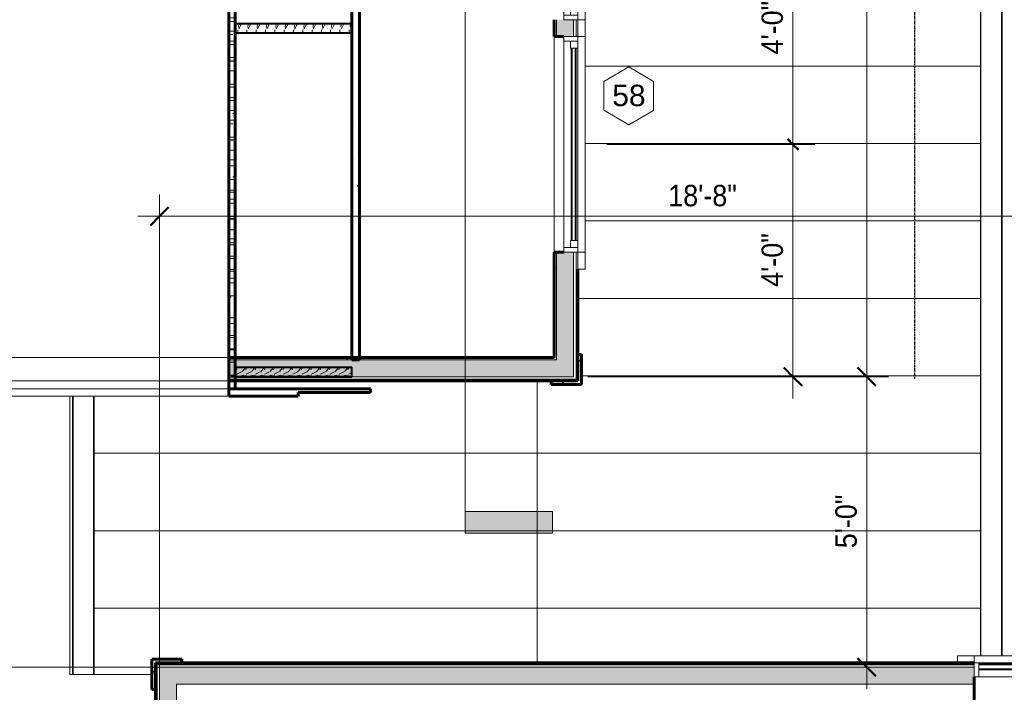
# Model space of a CAD drawing. Header units: inches. Extents: x -653 to 138, y -295 to 603.
# Tile 9 of 21: x -551 to -348, y 127 to 266. Entities that reach past the tile are written whole.
import ezdxf

# ---------------------------------------------------------------- set-up
doc = ezdxf.new("R2010")
doc.units = ezdxf.units.IN
doc.header["$MEASUREMENT"] = 0
doc.linetypes.add('1A Hidden Long', pattern=[0.21875, 0.15625, -0.0625])
doc.linetypes.add('3B Center Short', pattern=[0.59375, 0.375, -0.0625, 0.09375, -0.0625])
for name, color, linetype, lineweight in [('A-ANNO-DIMS', 1, 'Continuous', 9), ('A-ANNO-DIMS-48', 1, 'Continuous', 9), ('A-ANNO-SYMB', 6, 'Continuous', 9), ('A-CLNG-PATT', 5, 'Continuous', 60), ('A-CLNG-SUSP', 5, 'Continuous', 18), ('A-DETL', 5, 'Continuous', 9), ('A-GLAZ', 6, 'Continuous', 18), ('A-GLAZ-GLAS', 6, 'Continuous', 40), ('A-GLAZ-IDEN', 6, 'Continuous', 9), ('A-ROOF', 4, 'Continuous', 18), ('A-ROOF-OTLN', 4, 'Continuous', 9), ('A-ROOF-PATT', 8, 'Continuous', 60), ('A-WALL', 2, 'Continuous', 18), ('A-WALL-PATT', 2, 'Continuous', 60), ('I-WALL', 2, 'Continuous', 18), ('S-BEAM', 4, 'Continuous', 9)]:
    doc.layers.add(name, color=color, linetype=linetype, lineweight=lineweight)
doc.styles.add('Arial', font='arial.ttf', dxfattribs={"height": 4.425898})
doc.styles.add('Arial_1', font='arial.ttf', dxfattribs={"width": 0.9, "height": 4.425898})
doc.dimstyles.new('Linear_-_3_32__Arial_2', dxfattribs={"dimscale": 12, "dimtxt": 4.5, "dimasz": 0.3125, "dimexe": 0.375, "dimexo": 0.375, "dimgap": 0.0625, "dimtad": 1, "dimdec": 3, "dimrnd": 0.125, "dimzin": 3, "dimdsep": 46, "dimlunit": 4, "dimtxsty": 'Arial_1', "dimblk1": 'OBLIQUE', "dimblk2": 'OBLIQUE', "dimsah": 1, "dimcen": 0.09, "dimdle": 0.375, "dimazin": 0, "dimtfac": 1, "dimtdec": 3, "dimtix": 1, "dimtmove": 0, "dimatfit": 3, "dimfxl": 1, "dimtvp": 1, "dimfrac": 2, "dimtolj": 1, "dimtzin": 0, "dimarcsym": 2})
doc.dimstyles.new('Linear_-_3_32__Arial_2_2', dxfattribs={"dimscale": 12, "dimtxt": 4.5, "dimasz": 0.1875, "dimexe": 0.375, "dimexo": 0.375, "dimgap": 0.0625, "dimtad": 1, "dimdec": 3, "dimrnd": 0.125, "dimzin": 3, "dimdsep": 46, "dimlunit": 4, "dimtxsty": 'Arial_1', "dimblk1": 'OBLIQUE', "dimblk2": 'OBLIQUE', "dimsah": 1, "dimcen": 0.09, "dimdle": 0.375, "dimazin": 0, "dimtfac": 1, "dimtdec": 3, "dimtix": 1, "dimtmove": 0, "dimatfit": 3, "dimfxl": 1, "dimtvp": 1, "dimfrac": 2, "dimtolj": 1, "dimtzin": 0, "dimarcsym": 2})
doc.dimstyles.new('Linear_-_3_32__Arial_2_3', dxfattribs={"dimscale": 12, "dimtxt": 4.5, "dimasz": 0.1875, "dimexe": 0.375, "dimexo": 0.375, "dimgap": 0.0625, "dimtad": 1, "dimdec": 3, "dimrnd": 0.125, "dimzin": 3, "dimdsep": 46, "dimlunit": 4, "dimtxsty": 'Arial_1', "dimblk1": 'OBLIQUE', "dimblk2": 'OBLIQUE', "dimsah": 1, "dimcen": 0.09, "dimdle": 0.375, "dimazin": 0, "dimtfac": 1, "dimtdec": 3, "dimtix": 1, "dimtmove": 0, "dimatfit": 3, "dimfxl": 1, "dimtvp": 1, "dimfrac": 2, "dimtolj": 1, "dimtzin": 0, "dimarcsym": 2})
pattern_1 = [(135, (0, 0), (-4.006467, -4.006467), [])]
pattern_2 = [(0, (0, 0), (15.36, 3.84), [0.634, -10.886, 0.634, -10.886, -61.44]), (0, (0, 0), (15.36, 3.84), [-23.04, 0.634, -22.406, 0.634, -10.886, -26.88]), (0, (0, 0), (15.36, 3.84), [-57.6, 0.634, -7.046, 0.634, -18.566]), (120, (5.76, 1.92), (-11.005538, 11.38215), [0.634, -10.886, 0.634, -10.886, -61.44]), (120, (5.76, 1.92), (-11.005538, 11.38215), [-23.04, 0.634, -22.406, 0.634, -10.886, -26.88]), (120, (5.76, 1.92), (-11.005538, 11.38215), [-57.6, 0.634, -7.046, 0.634, -18.566]), (240, (7.68, 9.6), (-4.354462, -15.22215), [0.634, -10.886, 0.634, -10.886, -61.44]), (240, (7.68, 9.6), (-4.354462, -15.22215), [-23.04, 0.634, -22.406, 0.634, -10.886, -26.88]), (240, (7.68, 9.6), (-4.354462, -15.22215), [-57.6, 0.634, -7.046, 0.634, -18.566])]
pattern_3 = [(45, (0, 0), (-4.006467, 4.006467), []), (135, (0, 0), (-4.006467, -4.006467), [])]
pattern_4 = [(6.843, (0, 0), (-163.19980488, -19.2008977), [2.417, -239.305]), (26.565, (2.4, 0.288), (9.600343, 9.59988), [1.073, -20.393]), (48.814, (3.36, 0.768), (57.6001443, 67.1998496), [1.02, -101.029]), (67.38, (4.032, 1.536), (-28.7998507, -67.2003937), [1.248, -123.552]), (90, (4.512, 2.688), (-9.6, 9.6), [1.536, -8.064]), (61.389, (4.512, 4.224), (-48.0006331, -86.3995555), [1.203, -119.085]), (86.186, (5.088, 5.28), (-9.6002472, -134.40007685), [1.443, -142.876]), (72.897, (5.184, 6.72), (28.80013425, 95.99948374), [1.306, -129.268]), (41.987, (5.568, 7.968), (-86.4004991, -76.7992836), [1.292, -127.863]), (10.305, (6.528, 8.832), (-57.5998332, -9.599773), [1.073, -106.258]), (15.945, (7.584, 9.024), (-38.400311, -9.5994524), [2.097, -67.792]), (6.843, (1.92, 0), (-163.19980488, -19.2008977), [2.417, -239.305]), (26.565, (4.32, 0.288), (9.600343, 9.59988), [1.073, -20.393]), (48.814, (5.28, 0.768), (57.6001443, 67.1998496), [1.02, -101.029]), (67.38, (5.952, 1.536), (-28.7998507, -67.2003937), [1.248, -123.552]), (90, (6.432, 2.688), (-9.6, 9.6), [1.536, -8.064]), (61.389, (6.432, 4.224), (-48.0006331, -86.3995555), [1.203, -119.085]), (86.186, (7.008, 5.28), (-9.6002472, -134.40007685), [1.443, -142.876]), (72.897, (7.104, 6.72), (28.80013425, 95.99948374), [1.306, -129.268]), (41.987, (7.488, 7.968), (-86.4004991, -76.7992836), [1.292, -127.863]), (10.305, (8.448, 8.832), (-57.5998332, -9.599773), [1.073, -106.258]), (15.945, (9.504, 9.024), (-38.400311, -9.5994524), [2.097, -67.792]), (6.843, (3.84, 0), (-163.19980488, -19.2008977), [2.417, -239.305]), (26.565, (6.24, 0.288), (9.600343, 9.59988), [1.073, -20.393]), (48.814, (7.2, 0.768), (57.6001443, 67.1998496), [1.02, -101.029]), (67.38, (7.872, 1.536), (-28.7998507, -67.2003937), [1.248, -123.552]), (90, (8.352, 2.688), (-9.6, 9.6), [1.536, -8.064]), (61.389, (8.352, 4.224), (-48.0006331, -86.3995555), [1.203, -119.085]), (86.186, (8.928, 5.28), (-9.6002472, -134.40007685), [1.443, -142.876]), (72.897, (9.024, 6.72), (28.80013425, 95.99948374), [1.306, -129.268]), (41.987, (9.408, 7.968), (-86.4004991, -76.7992836), [1.292, -127.863]), (10.305, (10.368, 8.832), (-57.5998332, -9.599773), [1.073, -106.258]), (15.945, (11.424, 9.024), (-38.400311, -9.5994524), [2.097, -67.792]), (6.843, (5.76, 0), (-163.19980488, -19.2008977), [2.417, -239.305]), (26.565, (8.16, 0.288), (9.600343, 9.59988), [1.073, -20.393]), (48.814, (9.12, 0.768), (57.6001443, 67.1998496), [1.02, -101.029]), (67.38, (9.792, 1.536), (-28.7998507, -67.2003937), [1.248, -123.552]), (90, (10.272, 2.688), (-9.6, 9.6), [1.536, -8.064]), (61.389, (10.272, 4.224), (-48.0006331, -86.3995555), [1.203, -119.085]), (86.186, (10.848, 5.28), (-9.6002472, -134.40007685), [1.443, -142.876]), (72.897, (10.944, 6.72), (28.80013425, 95.99948374), [1.306, -129.268]), (41.987, (11.328, 7.968), (-86.4004991, -76.7992836), [1.292, -127.863]), (10.305, (12.288, 8.832), (-57.5998332, -9.599773), [1.073, -106.258]), (15.945, (13.344, 9.024), (-38.400311, -9.5994524), [2.097, -67.792]), (6.843, (7.68, 0), (-163.19980488, -19.2008977), [2.417, -239.305]), (26.565, (10.08, 0.288), (9.600343, 9.59988), [1.073, -20.393]), (48.814, (11.04, 0.768), (57.6001443, 67.1998496), [1.02, -101.029]), (67.38, (11.712, 1.536), (-28.7998507, -67.2003937), [1.248, -123.552]), (90, (12.192, 2.688), (-9.6, 9.6), [1.536, -8.064]), (61.389, (12.192, 4.224), (-48.0006331, -86.3995555), [1.203, -119.085]), (86.186, (12.768, 5.28), (-9.6002472, -134.40007685), [1.443, -142.876]), (72.897, (12.864, 6.72), (28.80013425, 95.99948374), [1.306, -129.268]), (41.987, (13.248, 7.968), (-86.4004991, -76.7992836), [1.292, -127.863]), (10.305, (14.208, 8.832), (-57.5998332, -9.599773), [1.073, -106.258]), (15.945, (15.264, 9.024), (-38.400311, -9.5994524), [2.097, -67.792])]

# ---------------------------------------------------------------- blocks, each defined once
blk = doc.blocks.new('Single Awning - 24_ x 45_-1905831-Second Floor Plan')
at = {"layer": 'A-GLAZ'}
for p, q in [((-22.25, 3.94), (-25.75, 3.94)), ((-25.75, 3.94), (-25.75, 2.44)), ((-25.75, 2.44), (-22.25, 2.44)), ((-22.25, 2.44), (-22.25, 3.94)), ((-22.25, 3.94), (22.25, 3.94)), ((22.25, 2.44), (-22.25, 2.44)), ((-22.25, 2.44), (-22.25, -0.44)), ((-21.33, -0.44), (-21.33, 2.44)), ((-21.33, 2.44), (-19.88, 2.44)), ((-19.88, 2.44), (-19.88, 0.91)), ((19.87, 2.44), (-0.73, 2.44)), ((21.33, 2.44), (19.87, 2.44)), ((19.87, 2.44), (19.87, 0.91)), ((19.87, 0.91), (19.87, 2.44)), ((21.33, 2.44), (21.33, -0.44)), ((25.75, 3.94), (22.25, 3.94)), ((22.25, 3.94), (22.25, 2.44)), ((22.25, -0.44), (22.25, 2.44)), ((22.25, 2.44), (25.75, 2.44)), ((25.75, 2.44), (25.75, 3.94)), ((-19.88, 0.91), (-21.33, 0.91)), ((19.87, 0.91), (21.33, 0.91)), ((-22.25, -0.44), (22.25, -0.44))]:
    blk.add_line(p, q, dxfattribs=at)
at = {"layer": 'A-GLAZ-GLAS'}
for p, q in [((19.87, 2.06), (-19.88, 2.06)), ((19.87, 1.19), (-19.88, 1.19))]:
    blk.add_line(p, q, dxfattribs=at)
blk = doc.blocks.new('Single Casement_Offset Fixed Side Lite - 2650CS_1650FX-3155613-Second Floor Plan')
at = {"layer": 'A-GLAZ'}
for p, q in [((-23.75, 6.81), (-27.25, 6.81)), ((-27.25, 6.81), (-27.25, 5.31)), ((-23.75, 5.31), (-23.75, 6.81)), ((-23.75, 6.81), (23.75, 6.81)), ((27.25, 6.81), (23.75, 6.81)), ((23.75, 6.81), (23.75, 5.31)), ((27.25, 5.31), (27.25, 6.81)), ((23.75, 5.31), (-23.75, 5.31)), ((-23.75, 5.31), (-23.75, 2.44)), ((-22.83, 2.44), (-22.83, 5.31)), ((-22.83, 5.31), (-22.83, 3.59)), ((-6.86, 5.31), (-5.73, 5.31)), ((-6.86, 3.59), (-6.86, 5.31)), ((-5.73, 5.31), (-5.73, 2.44)), ((-4.27, 5.31), (-4.27, 2.44)), ((-3.14, 5.31), (-4.27, 5.31)), ((-3.14, 3.59), (-3.14, 5.31)), ((22.83, 5.31), (22.8, 5.31)), ((22.8, 5.31), (22.8, 3.59)), ((22.83, 5.31), (22.83, 2.44)), ((23.75, 2.44), (23.75, 5.31)), ((-23.75, 2.44), (23.75, 2.44)), ((-5.73, 3.59), (-6.86, 3.59)), ((-4.27, 3.59), (-3.14, 3.59)), ((22.8, 3.59), (22.83, 3.59))]:
    blk.add_line(p, q, dxfattribs=at)
at = {"layer": 'A-GLAZ-GLAS'}
for p, q in [((-6.86, 5), (-22.83, 5)), ((-3.14, 4.89), (22.8, 4.89)), ((-6.86, 3.99), (-22.83, 3.99)), ((-3.14, 4.02), (22.8, 4.02))]:
    blk.add_line(p, q, dxfattribs=at)
blk = doc.blocks.new('DIMBLOCK13-Second Floor Plan')
at = {"layer": 'A-ANNO-DIMS-48', "transparency": 16777216}
for p, q in [((-633.14, 71.83), (-633.14, 136.33)), ((-522.35, 131.83), (-637.64, 131.83)), ((-633.14, 131.83), (-522.35, 131.83)), ((-546.35, 71.83), (-637.64, 71.83)), ((-633.14, 71.83), (-546.35, 71.83))]:
    blk.add_line(p, q, dxfattribs=at)
at = {"layer": 'A-ANNO-DIMS-48', "lineweight": 50, "transparency": 16777216}
for p, q in [((-633.14, 131.83), (-635.02, 133.71)), ((-633.14, 131.83), (-631.27, 129.96)), ((-633.14, 71.83), (-635.02, 73.71)), ((-633.14, 71.83), (-631.27, 69.96))]:
    blk.add_line(p, q, dxfattribs=at)
at = {"layer": 'A-ANNO-DIMS-48', "color": 0, "transparency": 16777216, "insert": (-639.63, 96.4), "char_height": 4.426, "width": 13.0431, "attachment_point": 1, "rotation": 90, "line_spacing_factor": 0.938532, "style": 'Arial_1'}
blk.add_mtext('5\'-0"', dxfattribs=at)
blk = doc.blocks.new('_Oblique')
at = {"color": 0, "linetype": 'ByBlock', "lineweight": -2}
blk.add_line((-0.5, -0.5), (0.5, 0.5), dxfattribs=at)
blk = doc.blocks.new('DIMBLOCK20-Second Floor Plan')
at = {"layer": 'A-ANNO-DIMS-48', "transparency": 16777216}
for p, q in [((-622.98, 122.58), (-622.98, 136.33)), ((-522.35, 131.83), (-627.48, 131.83)), ((-622.98, 131.83), (-522.35, 131.83)), ((-522.35, 122.58), (-627.48, 122.58)), ((-622.98, 122.58), (-522.35, 122.58))]:
    blk.add_line(p, q, dxfattribs=at)
at = {"layer": 'A-ANNO-DIMS-48', "lineweight": 50, "transparency": 16777216}
for p, q in [((-622.98, 131.83), (-624.85, 133.71)), ((-622.98, 131.83), (-621.1, 129.96)), ((-622.98, 122.58), (-624.85, 124.46)), ((-622.98, 122.58), (-621.1, 120.71))]:
    blk.add_line(p, q, dxfattribs=at)
at = {"layer": 'A-ANNO-DIMS-48', "color": 0, "transparency": 16777216, "insert": (-629.47, 120.15), "char_height": 4.426, "width": 16.9477, "attachment_point": 1, "rotation": 90, "line_spacing_factor": 0.938532, "style": 'Arial_1'}
blk.add_mtext('9 1/4"', dxfattribs=at)
blk = doc.blocks.new('DIMBLOCK21-Second Floor Plan')
at = {"layer": 'A-ANNO-DIMS-48', "transparency": 16777216}
for p, q in [((-646.7, -184.67), (-646.7, 136.33)), ((-522.35, 131.83), (-651.2, 131.83)), ((-646.7, 131.83), (-522.35, 131.83)), ((-522.35, -180.17), (-651.2, -180.17)), ((-646.7, -180.17), (-522.35, -180.17))]:
    blk.add_line(p, q, dxfattribs=at)
at = {"layer": 'A-ANNO-DIMS-48', "lineweight": 50, "transparency": 16777216}
for p, q in [((-646.7, 131.83), (-648.58, 133.71)), ((-646.7, 131.83), (-644.83, 129.96)), ((-646.7, -180.17), (-648.58, -178.29)), ((-646.7, -180.17), (-644.83, -182.04))]:
    blk.add_line(p, q, dxfattribs=at)
at = {"layer": 'A-ANNO-DIMS-48', "color": 0, "transparency": 16777216, "insert": (-653.19, -31.13), "char_height": 4.426, "width": 16.6985, "attachment_point": 1, "rotation": 90, "line_spacing_factor": 0.938532, "style": 'Arial_1'}
blk.add_mtext('26\'-0"', dxfattribs=at)
blk = doc.blocks.new('DIMBLOCK35-Second Floor Plan')
at = {"layer": 'A-ANNO-DIMS-48', "transparency": 16777216}
for p, q in [((-522.29, 131.89), (-522.29, 229.48)), ((-298.29, 155.89), (-298.29, 229.48)), ((-526.79, 224.98), (-298.29, 224.98)), ((-522.29, 224.98), (-522.29, 131.89)), ((-298.29, 224.98), (-298.29, 155.89))]:
    blk.add_line(p, q, dxfattribs=at)
at = {"layer": 'A-ANNO-DIMS-48', "lineweight": 50, "transparency": 16777216}
for p, q in [((-522.29, 224.98), (-520.41, 226.85)), ((-298.29, 224.98), (-296.41, 226.85)), ((-522.29, 224.98), (-524.16, 223.1)), ((-298.29, 224.98), (-300.16, 223.1))]:
    blk.add_line(p, q, dxfattribs=at)
at = {"layer": 'A-ANNO-DIMS-48', "color": 0, "transparency": 16777216, "insert": (-417.24, 231.47), "char_height": 4.426, "width": 16.6985, "attachment_point": 1, "line_spacing_factor": 0.938532, "style": 'Arial_1'}
blk.add_mtext('18\'-8"', dxfattribs=at)
blk = doc.blocks.new('Section - 3_32_ x 3_8_-54337-Second Floor Plan')
at = {"layer": 'A-ANNO-SYMB'}
blk.add_hatch(color=256, dxfattribs=at).paths.add_polyline_path([(0, 0.375), (0, 0), (-0.09375, 0), (-0.09375, 0.375)], flags=0)
for p, q in [((0, 0.375), (-0.09375, 0.375)), ((-0.09375, 0.375), (-0.09375, 0)), ((0, 0), (0, 0.375)), ((-0.09375, 0), (0, 0))]:
    blk.add_line(p, q, dxfattribs=at)
blk = doc.blocks.new('DIMBLOCK65-Second Floor Plan')
at = {"layer": 'A-ANNO-DIMS-48', "lineweight": 50, "transparency": 16777216}
for p, q in [((-391.49, 239.83), (-392.61, 240.96)), ((-391.49, 239.83), (-390.36, 238.71)), ((-391.49, 191.83), (-393.36, 193.71)), ((-391.49, 191.83), (-389.61, 189.96))]:
    blk.add_line(p, q, dxfattribs=at)
at = {"layer": 'A-ANNO-DIMS-48', "transparency": 16777216}
for p, q in [((-429.91, 239.83), (-386.99, 239.83)), ((-391.49, 187.33), (-391.49, 239.83)), ((-433.85, 191.83), (-386.99, 191.83)), ((-391.49, 191.83), (-433.85, 191.83))]:
    blk.add_line(p, q, dxfattribs=at)
at = {"layer": 'A-ANNO-DIMS-48', "linetype": '3B Center Short', "transparency": 16777216}
blk.add_line((-391.49, 239.83), (-429.91, 239.83), dxfattribs=at)
at = {"layer": 'A-ANNO-DIMS-48', "color": 0, "transparency": 16777216, "insert": (-397.98, 210.4), "char_height": 4.426, "width": 13.0431, "attachment_point": 1, "rotation": 90, "line_spacing_factor": 0.938532, "style": 'Arial_1'}
blk.add_mtext('4\'-0"', dxfattribs=at)
blk = doc.blocks.new('DIMBLOCK66-Second Floor Plan')
at = {"layer": 'A-ANNO-DIMS-48', "lineweight": 50, "transparency": 16777216}
for p, q in [((-391.49, 287.83), (-392.61, 288.96)), ((-391.49, 287.83), (-390.36, 286.71)), ((-391.49, 239.83), (-392.61, 240.96)), ((-391.49, 239.83), (-390.36, 238.71))]:
    blk.add_line(p, q, dxfattribs=at)
at = {"layer": 'A-ANNO-DIMS-48', "transparency": 16777216}
for p, q in [((-429.91, 287.83), (-386.99, 287.83)), ((-391.49, 239.83), (-391.49, 287.83)), ((-429.91, 239.83), (-386.99, 239.83))]:
    blk.add_line(p, q, dxfattribs=at)
at = {"layer": 'A-ANNO-DIMS-48', "linetype": '3B Center Short', "transparency": 16777216}
for p, q in [((-391.49, 287.83), (-429.91, 287.83)), ((-391.49, 239.83), (-429.91, 239.83))]:
    blk.add_line(p, q, dxfattribs=at)
at = {"layer": 'A-ANNO-DIMS-48', "color": 0, "transparency": 16777216, "insert": (-397.98, 258.4), "char_height": 4.426, "width": 13.0431, "attachment_point": 1, "rotation": 90, "line_spacing_factor": 0.938532, "style": 'Arial_1'}
blk.add_mtext('4\'-0"', dxfattribs=at)
blk = doc.blocks.new('Window Tag - Window Tag-41068-Second Floor Plan')
at = {"layer": 'A-GLAZ-IDEN'}
for p, q in [((0, 0.125), (-0.1071, 0.0619)), ((0, 0.125), (0.107, 0.062)), ((-0.1071, 0.0619), (-0.1071, -0.0619)), ((0.107, 0.062), (0.107, -0.0624)), ((-0.1071, -0.0619), (0, -0.125)), ((0, -0.125), (0.107, -0.0624))]:
    blk.add_line(p, q, dxfattribs=at)
blk = doc.blocks.new('DIMBLOCK86-Second Floor Plan')
at = {"layer": 'A-ANNO-DIMS-48', "lineweight": 50, "transparency": 16777216}
for p, q in [((-376.25, 191.83), (-378.12, 193.71)), ((-376.25, 191.83), (-374.37, 189.96)), ((-376.25, 131.83), (-378.12, 133.71)), ((-376.25, 131.83), (-374.37, 129.96))]:
    blk.add_line(p, q, dxfattribs=at)
at = {"layer": 'A-ANNO-DIMS-48', "transparency": 16777216}
for p, q in [((-433.85, 191.83), (-371.75, 191.83)), ((-376.25, 191.83), (-433.85, 191.83)), ((-376.25, 127.33), (-376.25, 191.83)), ((-374.4, 131.83), (-380.75, 131.83)), ((-376.25, 131.83), (-374.4, 131.83))]:
    blk.add_line(p, q, dxfattribs=at)
at = {"layer": 'A-ANNO-DIMS-48', "color": 0, "transparency": 16777216, "insert": (-382.74, 156.4), "char_height": 4.426, "width": 13.0431, "attachment_point": 1, "rotation": 90, "line_spacing_factor": 0.938532, "style": 'Arial_1'}
blk.add_mtext('5\'-0"', dxfattribs=at)
blk = doc.blocks.new('DIMBLOCK87-Second Floor Plan')
at = {"layer": 'A-ANNO-DIMS-48', "lineweight": 50, "transparency": 16777216}
for p, q in [((-376.25, 455.83), (-378.12, 457.71)), ((-376.25, 455.83), (-374.37, 453.96)), ((-376.25, 191.83), (-378.12, 193.71)), ((-376.25, 191.83), (-374.37, 189.96))]:
    blk.add_line(p, q, dxfattribs=at)
at = {"layer": 'A-ANNO-DIMS-48', "transparency": 16777216}
for p, q in [((-433.85, 455.83), (-371.75, 455.83)), ((-376.25, 455.83), (-433.85, 455.83)), ((-376.25, 191.83), (-376.25, 455.83)), ((-433.85, 191.83), (-371.75, 191.83)), ((-376.25, 191.83), (-433.85, 191.83))]:
    blk.add_line(p, q, dxfattribs=at)
at = {"layer": 'A-ANNO-DIMS-48', "color": 0, "transparency": 16777216, "insert": (-382.74, 316.87), "char_height": 4.426, "width": 16.6985, "attachment_point": 1, "rotation": 90, "line_spacing_factor": 0.938532, "style": 'Arial_1'}
blk.add_mtext('22\'-0"', dxfattribs=at)

msp = doc.modelspace()

# ---------------------------------------------------------------- hatches: boundary and pattern name
at = {"layer": 'A-CLNG-PATT', "lineweight": 9}
h = msp.add_hatch(dxfattribs=at)
h.set_pattern_fill('FP_2', color=256, style=0, pattern_type=2)
h.set_pattern_definition(pattern_2)
h.paths.add_polyline_path([(-480.9861, 195.3321), (-480.9861, 430.0821), (-482.6111, 430.0821), (-482.6111, 195.3321)], flags=0)
at = {"layer": 'A-ROOF-PATT', "lineweight": 9}
h = msp.add_hatch(dxfattribs=at)
h.set_pattern_fill('FP_6', color=256, style=0, pattern_type=2)
h.set_pattern_definition([(180, (-56.098, 0), (-2e-15, -16), [])])
h.paths.add_polyline_path([(-357.5361, 132.7071), (-357.5361, 134.2071), (-352.7861, 134.2071), (-352.7861, 509.3321), (-467.0861, 509.3321), (-467.0861, 456.7071), (-441.4111, 456.7071), (-441.4111, 457.4571), (-435.1611, 457.4571), (-435.1611, 451.2071), (-435.9111, 451.2071), (-435.9111, 409.5821), (-434.4111, 409.5821), (-434.4111, 214.0821), (-435.9111, 214.0821), (-435.9111, 196.4571), (-435.1611, 196.4571), (-435.1611, 190.2071), (-441.4111, 190.2071), (-441.4111, 190.9571), (-444.2861, 190.9571), (-444.2861, 132.7071), (-376.6078, 132.7071)], flags=0)
h = msp.add_hatch(dxfattribs=at)
h.set_pattern_fill('FP_5', color=256, style=0, pattern_type=2)
h.set_pattern_definition([(0, (0, 0), (8.976, 4.08), [61.2, -8.16, 20.4, -4.08]), (0, (5.426, 2.04), (-4.08, 5.426), [12.24, -1.346, 24.48, -3.06]), (0, (2.04, 3.468), (21.216, 2.734), [32.64, -5.712, 16.32, -4.08])])
h.paths.add_polyline_path([(-506.6611, 189.3321), (-506.6611, 458.5821), (-507.9611, 458.5821), (-507.9611, 189.3321)], flags=0)
h = msp.add_hatch(dxfattribs=at)
h.set_pattern_fill('FP_8', color=256, style=0, pattern_type=2)
h.set_pattern_definition([(0, (-75.392, 0), (0, 16), [])])
h.paths.add_polyline_path([(-523.9111, 130.3321), (-523.9111, 133.4571), (-517.6611, 133.4571), (-517.6611, 132.7071), (-444.2861, 132.7071), (-444.2861, 190.9571), (-506.6611, 190.9571), (-506.6611, 189.3321), (-478.7111, 189.3321), (-478.7111, 188.5821), (-493.6611, 188.5821), (-493.6611, 187.8321), (-535.7861, 187.8321), (-535.7861, 130.3321), (-531.897, 130.3321)], flags=0)
at = {"layer": 'A-WALL-PATT', "lineweight": 9}
h = msp.add_hatch(dxfattribs=at)
h.set_pattern_fill('FP_1', color=256, style=0, pattern_type=2)
h.set_pattern_definition(pattern_1)
h.paths.add_polyline_path([(-435.9111, 191.3321), (-435.9111, 217.5821), (-436.2861, 217.5821), (-436.2861, 191.3321)], flags=0)
h.paths.add_polyline_path([(-435.9111, 262.0821), (-435.9111, 265.5821), (-436.2861, 265.5821), (-436.2861, 262.0821)], flags=0)
h.paths.add_polyline_path([(-435.9111, 310.0821), (-435.9111, 313.5821), (-436.2861, 313.5821), (-436.2861, 310.0821)], flags=0)
h.paths.add_polyline_path([(-436.2861, 358.0821), (-435.9111, 358.0821), (-435.9111, 361.5821), (-436.2861, 361.5821)], flags=0)
h.paths.add_polyline_path([(-436.2861, 406.0821), (-435.9111, 406.0821), (-435.9111, 456.3321), (-436.2861, 456.3321), (-436.2861, 409.5821)], flags=0)
h = msp.add_hatch(dxfattribs=at)
h.set_pattern_fill('FP_2', color=256, style=0, pattern_type=2)
h.set_pattern_definition(pattern_2)
h.paths.add_polyline_path([(-440.2861, 195.8321), (-440.2861, 217.5821), (-440.7861, 217.5821), (-440.7861, 195.8321)], flags=0)
h.paths.add_polyline_path([(-440.7861, 262.0821), (-440.2861, 262.0821), (-440.2861, 265.5821), (-440.7861, 265.5821)], flags=0)
h.paths.add_polyline_path([(-440.7861, 310.0821), (-440.2861, 310.0821), (-440.2861, 313.5821), (-440.7861, 313.5821)], flags=0)
h.paths.add_polyline_path([(-440.2861, 358.0821), (-440.2861, 361.5821), (-440.7861, 361.5821), (-440.7861, 358.0821)], flags=0)
h.paths.add_polyline_path([(-440.2861, 406.0821), (-440.2861, 430.0821), (-440.7861, 430.0821), (-440.7861, 406.0821)], flags=0)
h.paths.add_polyline_path([(-440.7861, 433.5821), (-440.2861, 433.5821), (-440.2861, 451.8321), (-440.7861, 451.8321), (-440.7861, 443.0402)], flags=0)
at = {"layer": 'A-WALL-PATT'}
h = msp.add_hatch(color=256, dxfattribs=at)
h.paths.add_polyline_path([(-440.2861, 195.3321), (-436.7861, 195.3321), (-436.7861, 217.5821), (-440.2861, 217.5821), (-440.2861, 195.8321)], flags=0)
h.paths.add_polyline_path([(-440.2861, 262.0821), (-436.7861, 262.0821), (-436.7861, 265.5821), (-440.2861, 265.5821)], flags=0)
h.paths.add_polyline_path([(-438.3486, 310.0821), (-436.7861, 310.0821), (-436.7861, 313.5821), (-440.2861, 313.5821), (-440.2861, 310.0821), (-438.7861, 310.0821)], flags=0)
h.paths.add_polyline_path([(-438.7861, 358.0821), (-436.7861, 358.0821), (-436.7861, 361.5821), (-440.2861, 361.5821), (-440.2861, 358.0821)], flags=0)
h.paths.add_polyline_path([(-436.7861, 406.0821), (-436.7861, 452.3321), (-440.2861, 452.3321), (-440.2861, 406.0821), (-438.3486, 406.0821)], flags=0)
at = {"layer": 'A-WALL-PATT', "lineweight": 9}
h = msp.add_hatch(dxfattribs=at)
h.set_pattern_fill('FP_2', color=256, style=0, pattern_type=2)
h.set_pattern_definition(pattern_2)
h.paths.add_polyline_path([(-440.2861, 195.3321), (-440.2861, 195.8321), (-507.9611, 195.8321), (-507.9611, 195.3321), (-443.9258, 195.3321)], flags=0)
at = {"layer": 'A-WALL-PATT'}
for points in [[(-436.7861, 191.8321), (-436.7861, 195.3321), (-507.9611, 195.3321), (-507.9611, 191.8321), (-443.9258, 191.8321)], [(-518.7861, 71.8321), (-518.7861, 128.3321), (-522.2861, 128.3321), (-522.2861, 71.8321)]]:
    msp.add_hatch(color=256, dxfattribs=at).paths.add_polyline_path(points, flags=0)
at = {"layer": 'A-WALL-PATT', "lineweight": 9}
h = msp.add_hatch(dxfattribs=at)
h.set_pattern_fill('FP_3', color=256, style=0, pattern_type=2)
h.set_pattern_definition(pattern_3)
h.paths.add_polyline_path([(-435.1611, 190.2071), (-435.1611, 196.4571), (-435.9111, 196.4571), (-435.9111, 190.9571), (-441.4111, 190.9571), (-441.4111, 190.2071)], flags=0)
h = msp.add_hatch(dxfattribs=at)
h.set_pattern_fill('FP_1', color=256, style=0, pattern_type=2)
h.set_pattern_definition(pattern_1)
h.paths.add_polyline_path([(-435.9111, 190.9571), (-435.9111, 191.3321), (-507.9611, 191.3321), (-507.9611, 190.9571), (-443.9258, 190.9571)], flags=0)
h = msp.add_hatch(dxfattribs=at)
h.set_pattern_fill('FP_3', color=256, style=0, pattern_type=2)
h.set_pattern_definition(pattern_3)
h.paths.add_polyline_path([(-523.9111, 127.2071), (-523.1611, 127.2071), (-523.1611, 132.7071), (-517.6611, 132.7071), (-517.6611, 133.4571), (-523.9111, 133.4571), (-523.9111, 131.016)], flags=0)
h = msp.add_hatch(dxfattribs=at)
h.set_pattern_fill('FP_1', color=256, style=0, pattern_type=2)
h.set_pattern_definition(pattern_1)
h.paths.add_polyline_path([(-306.5361, 132.3321), (-298.2861, 132.3321), (-298.2861, 132.7071), (-306.5361, 132.7071)], flags=0)
h.paths.add_polyline_path([(-479.1143, 132.3321), (-354.0361, 132.3321), (-354.0361, 132.7071), (-523.1611, 132.7071), (-523.1611, 132.3321), (-514.3028, 132.3321)], flags=0)
h = msp.add_hatch(dxfattribs=at)
h.set_pattern_fill('FP_1', color=256, style=0, pattern_type=2)
h.set_pattern_definition(pattern_1)
h.paths.add_polyline_path([(-523.1611, 71.8321), (-522.7861, 71.8321), (-522.7861, 132.3321), (-523.1611, 132.3321), (-523.1611, 72.3321)], flags=0)
at = {"layer": 'A-WALL-PATT'}
h = msp.add_hatch(color=256, dxfattribs=at)
h.paths.add_polyline_path([(-306.5361, 128.3321), (-298.2861, 128.3321), (-298.2861, 131.8321), (-306.5361, 131.8321), (-306.5361, 129.8321)], flags=0)
h.paths.add_polyline_path([(-518.7861, 128.3321), (-354.0361, 128.3321), (-354.0361, 131.8321), (-522.2861, 131.8321), (-522.2861, 128.3321)], flags=0)
at = {"layer": 'S-BEAM'}
h = msp.add_hatch(dxfattribs=at)
h.set_pattern_fill('FP_4', color=256, style=0, pattern_type=2)
h.set_pattern_definition(pattern_4)
h.paths.add_polyline_path([(-482.6111, 262.8478), (-482.6111, 264.8163), (-506.6611, 264.8163), (-506.6611, 262.8478)], flags=0)
h = msp.add_hatch(dxfattribs=at)
h.set_pattern_fill('FP_4', color=256, style=0, pattern_type=2)
h.set_pattern_definition(pattern_4)
h.paths.add_polyline_path([(-482.6111, 191.8321), (-482.6111, 193.8006), (-506.6611, 193.8006), (-506.6611, 191.8321)], flags=0)

# ---------------------------------------------------------------- linework, layer by layer
at = {"layer": 'A-ANNO-SYMB'}
msp.add_line((-459.1595, 518.8319), (-459.1595, 164.0064), dxfattribs=at)
at = {"layer": 'A-CLNG-SUSP', "lineweight": 60}
for p, q in [((-482.6111, 195.3321), (-482.6111, 429.5821)), ((-480.9861, 429.5821), (-480.9861, 195.3321)), ((-482.6111, 195.3321), (-480.9861, 195.3321))]:
    msp.add_line(p, q, dxfattribs=at)
at = {"layer": 'A-DETL', "linetype": '1A Hidden Long', "lineweight": 30}
msp.add_line((-366.3486, 504.7071), (-366.3486, 191.3321), dxfattribs=at)
at = {"layer": 'A-ROOF'}
for p, q in [((-352.7861, 134.2071), (-352.7861, 509.3321)), ((-618.2861, 189.3321), (-507.9611, 189.3321)), ((-444.2861, 190.9571), (-444.2861, 132.7071)), ((-535.7861, 187.8321), (-535.7861, 130.3321)), ((-535.7861, 130.3321), (-523.9111, 130.3321))]:
    msp.add_line(p, q, dxfattribs=at)
at = {"layer": 'A-ROOF', "lineweight": 60}
for p, q in [((-507.9611, 458.5821), (-507.9611, 189.3321)), ((-506.6611, 458.5821), (-506.6611, 189.3321))]:
    msp.add_line(p, q, dxfattribs=at)
at = {"layer": 'A-ROOF-OTLN'}
for p, q in [((-352.6611, 509.3321), (-352.6611, 134.2071)), ((-348.4111, 509.3321), (-348.4111, 134.2071)), ((-348.2861, 509.3321), (-348.2861, 134.2071)), ((-624.7861, 187.8321), (-507.9611, 187.8321)), ((-540.7861, 130.3321), (-540.7861, 187.8321)), ((-540.2861, 130.3321), (-540.2861, 187.8321)), ((-540.1611, 130.3321), (-540.1611, 187.8321)), ((-535.9111, 130.3321), (-535.9111, 187.8321)), ((-535.7861, 130.3321), (-540.7861, 130.3321))]:
    msp.add_line(p, q, dxfattribs=at)
at = {"layer": 'A-ROOF-OTLN', "lineweight": 60}
for p, q in [((-507.9611, 187.8321), (-507.9611, 189.3321)), ((-507.9611, 189.3321), (-478.7111, 189.3321)), ((-478.7111, 189.3321), (-478.7111, 188.5821)), ((-507.9611, 187.8321), (-493.6611, 187.8321)), ((-478.7111, 188.5821), (-493.6611, 188.5821)), ((-493.6611, 188.5821), (-493.6611, 187.8321))]:
    msp.add_line(p, q, dxfattribs=at)
at = {"layer": 'A-WALL', "lineweight": 60}
for p, q in [((-435.1611, 196.4571), (-435.9111, 196.4571)), ((-435.9111, 196.4571), (-435.9111, 190.9571)), ((-435.1611, 190.2071), (-435.1611, 196.4571)), ((-441.4111, 190.9571), (-441.4111, 190.2071)), ((-441.4111, 190.9571), (-435.9111, 190.9571)), ((-441.4111, 190.2071), (-435.1611, 190.2071)), ((-517.6611, 133.4571), (-523.9111, 133.4571)), ((-523.9111, 133.4571), (-523.9111, 127.2071)), ((-523.1611, 132.7071), (-354.0361, 132.7071)), ((-523.1611, 72.7071), (-523.1611, 132.7071)), ((-517.6611, 132.7071), (-517.6611, 133.4571)), ((-354.0361, 122.0821), (-354.0361, 129.8321)), ((-523.9111, 127.2071), (-523.1611, 127.2071))]:
    msp.add_line(p, q, dxfattribs=at)
at = {"layer": 'A-WALL'}
for p, q in [((-522.7861, 71.8321), (-522.7861, 132.3321)), ((-354.0361, 132.3321), (-522.7861, 132.3321)), ((-522.2861, 71.8321), (-522.2861, 131.8321)), ((-354.0361, 131.8321), (-522.2861, 131.8321)), ((-518.7861, 68.3321), (-518.7861, 128.3321)), ((-354.0361, 128.3321), (-518.7861, 128.3321))]:
    msp.add_line(p, q, dxfattribs=at)
at = {"layer": 'I-WALL', "lineweight": 60}
for p, q in [((-440.7861, 265.5821), (-440.7861, 262.0821)), ((-440.7861, 262.0821), (-438.7861, 262.0821)), ((-440.7861, 195.8321), (-440.7861, 217.5821)), ((-440.7861, 217.5821), (-438.7861, 217.5821)), ((-435.9111, 214.0821), (-435.9111, 196.4571)), ((-507.9611, 195.8321), (-440.7861, 195.8321)), ((-507.9611, 190.9571), (-507.9611, 195.8321)), ((-441.4111, 190.9571), (-507.9611, 190.9571))]:
    msp.add_line(p, q, dxfattribs=at)
at = {"layer": 'I-WALL'}
for p, q in [((-440.2861, 262.0821), (-440.2861, 265.5821)), ((-436.7861, 262.0821), (-436.7861, 265.5821)), ((-436.2861, 262.0821), (-436.2861, 265.5821)), ((-440.7861, 217.5821), (-440.7861, 262.0821)), ((-440.2861, 195.3321), (-440.2861, 217.5821)), ((-436.7861, 191.8321), (-436.7861, 217.5821)), ((-436.2861, 191.3321), (-436.2861, 217.5821)), ((-596.5361, 195.8321), (-507.9611, 195.8321)), ((-440.2861, 195.3321), (-507.9611, 195.3321)), ((-436.7861, 191.8321), (-507.9611, 191.8321)), ((-436.2861, 191.3321), (-507.9611, 191.3321)), ((-507.9611, 190.9571), (-596.5361, 190.9571))]:
    msp.add_line(p, q, dxfattribs=at)
at = {"layer": 'S-BEAM', "lineweight": 40}
for p, q in [((-506.6611, 264.8163), (-506.6611, 262.8478)), ((-506.6611, 264.8163), (-482.6111, 264.8163)), ((-482.6111, 262.8478), (-482.6111, 264.8163)), ((-506.6611, 262.8478), (-482.6111, 262.8478)), ((-506.6611, 193.8006), (-506.6611, 191.8321)), ((-506.6611, 193.8006), (-482.6111, 193.8006)), ((-482.6111, 191.8321), (-482.6111, 193.8006)), ((-506.6611, 191.8321), (-482.6111, 191.8321))]:
    msp.add_line(p, q, dxfattribs=at)

# ---------------------------------------------------------------- block references
at = {"layer": 'A-ANNO-SYMB', "extrusion": (0, 0, -1), "xscale": 47.99999999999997, "yscale": 47.99999999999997, "zscale": 47.99999999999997, "rotation": 90.00000000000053}
msp.add_blockref('Section - 3_32_ x 3_8_-54337-Second Floor Plan', (459.1595, 164.0064), dxfattribs=at)
at = {"layer": 'A-GLAZ', "rotation": 269.9999999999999}
for p in [(-438.3486, 287.8321), (-438.3486, 239.8321)]:
    msp.add_blockref('Single Awning - 24_ x 45_-1905831-Second Floor Plan', p, dxfattribs=at)
at = {"layer": 'A-GLAZ'}
msp.add_blockref('Single Casement_Offset Fixed Side Lite - 2650CS_1650FX-3155613-Second Floor Plan', (-330.2861, 127.3946), dxfattribs=at)
at = {"layer": 'A-GLAZ-IDEN', "xscale": 47.99999999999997, "yscale": 47.99999999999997, "zscale": 47.99999999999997}
msp.add_blockref('Window Tag - Window Tag-41068-Second Floor Plan', (-425.4111, 249.8321), dxfattribs=at)

# ---------------------------------------------------------------- texts
at = {"layer": 'A-GLAZ-IDEN', "insert": (-425.3635, 252.1401), "char_height": 4.4259, "width": 8.208, "attachment_point": 2, "line_spacing_factor": 0.938532, "style": 'Arial'}
msp.add_mtext('58', dxfattribs=at)

# ---------------------------------------------------------------- dimensions: what is measured, and where the dimension line sits
at = {"layer": 'A-ANNO-DIMS'}
for base, p1, p2, dimstyle, override, picture, middle in [((-376.2459, 455.8321), (-438.3486, 191.8321), (-438.3486, 455.8321), 'Linear_-_3_32__Arial_2', {"dimpost": '<>', "dimfxl": 264}, 'DIMBLOCK87-Second Floor Plan', (-379.2556, 323.8321)), ((-391.4856, 287.8321), (-434.4111, 239.8321), (-434.4111, 287.8321), 'Linear_-_3_32__Arial_2_3', {"dimpost": '<>', "dimfxl": 48}, 'DIMBLOCK66-Second Floor Plan', (-394.4954, 263.8321)), ((-391.4856, 239.8321), (-438.3486, 191.8321), (-434.4111, 239.8321), 'Linear_-_3_32__Arial_2_2', {"dimpost": '<>', "dimfxl": 48.161228}, 'DIMBLOCK65-Second Floor Plan', (-394.4954, 215.8321)), ((-376.2459, 191.8321), (-378.8975, 131.8321), (-438.3486, 191.8321), 'Linear_-_3_32__Arial_2', {"dimpost": '<>', "dimfxl": 84.465587}, 'DIMBLOCK86-Second Floor Plan', (-379.2556, 161.8321)), ((-646.7026, 131.8321), (-517.8486, -180.1679), (-517.8486, 131.8321), 'Linear_-_3_32__Arial_2', {"dimpost": '<>', "dimfxl": 312}, 'DIMBLOCK21-Second Floor Plan', (-649.7124, -24.1679)), ((-633.1415, 131.8321), (-541.8486, 71.8321), (-517.8486, 131.8321), 'Linear_-_3_32__Arial_2', {"dimpost": '<>', "dimfxl": 64.621978}, 'DIMBLOCK13-Second Floor Plan', (-636.1513, 101.8321)), ((-622.9754, 131.8321), (-517.8486, 122.5821), (-517.8486, 131.8321), 'Linear_-_3_32__Arial_2', {"dimpost": '<>', "dimfxl": 9.25}, 'DIMBLOCK20-Second Floor Plan', (-626.0138, 127.2071))]:
    dim = msp.add_linear_dim(base=base, p1=p1, p2=p2, angle=90, dimstyle=dimstyle, override=override, dxfattribs=at)
    dim.commit()
    dim.dimension.update_dxf_attribs({"geometry": picture, "text_midpoint": middle})
dim = msp.add_linear_dim(base=(-298.2861, 224.976), p1=(-522.2861, 127.3946), p2=(-298.2861, 151.3946), dimstyle='Linear_-_3_32__Arial_2', override={"dimpost": '<>', "dimfxl": 225.282045}, dxfattribs=at)
dim.commit()
dim.dimension.update_dxf_attribs({"geometry": 'DIMBLOCK35-Second Floor Plan', "text_midpoint": (-410.2861, 227.9858)})

doc.saveas('drawing.dxf')
